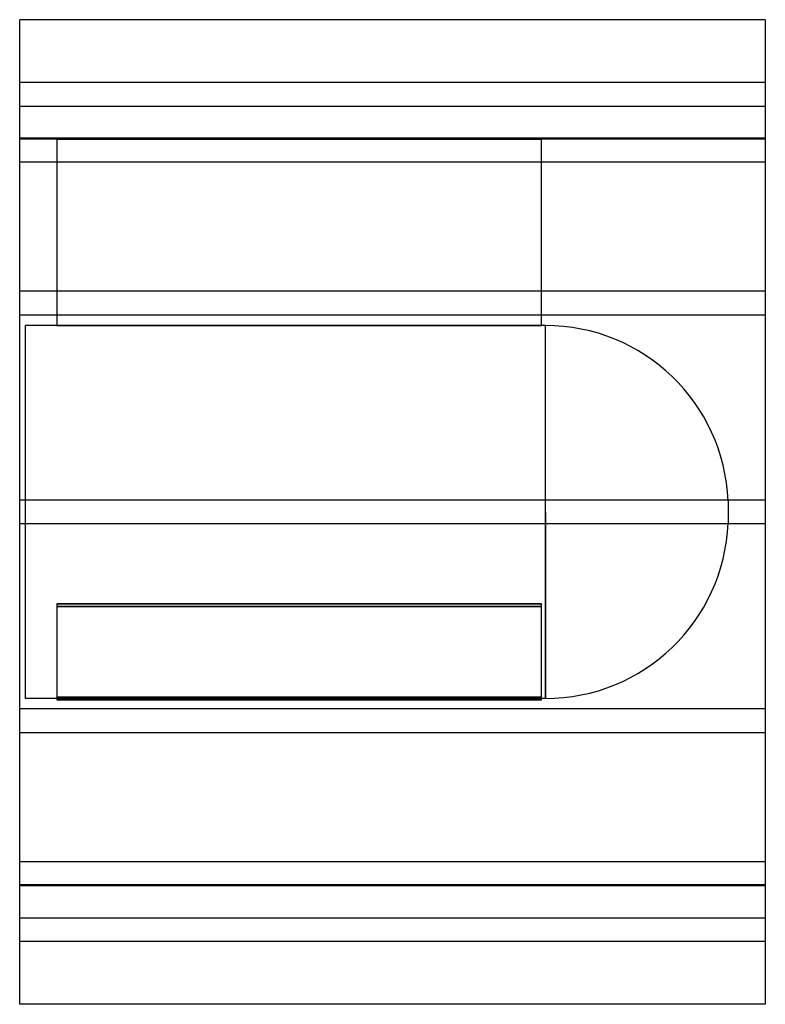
# Model space of a CAD drawing. Header units: millimetres. Extents: x -250 to 250, y -330 to 330.
import ezdxf

# ---------------------------------------------------------------- set-up
doc = ezdxf.new("R2010")
doc.units = ezdxf.units.MM
doc.layers.add('HIDDEN', color=7, linetype='Continuous')
doc.layers.add('THICK', color=7, linetype='Continuous')

msp = doc.modelspace()

# ---------------------------------------------------------------- linework, layer by layer
at = {"layer": 'HIDDEN'}
for p, q in [((250, 288), (-250, 288)), ((-250, 272), (250, 272)), ((250, 250.49), (-250, 250.49)), ((250, 250.49), (-250, 250.49)), ((-225, 250), (-250, 250)), ((-225, 250), (-225, 125)), ((-225, 250), (100, 250)), ((-225, 250), (-225, 250)), ((100, 250), (-225, 250)), ((100, 125), (100, 250)), ((100, 250), (100, 250)), ((250, 250), (100, 250)), ((250, 234.49), (-250, 234.49)), ((250, 234.49), (-250, 234.49)), ((250, 148), (-250, 148)), ((250, 148), (-250, 148)), ((250, 132), (-250, 132)), ((250, 132), (-250, 132)), ((-246, 0), (-246, 125)), ((-225, 125), (-246, 125)), ((100, 125), (-225, 125)), ((-225, 125), (100, 125)), ((102.6, 125), (100, 125)), ((102.6, 0), (102.6, 125)), ((250, 8), (-250, 8)), ((250, 8), (-250, 8)), ((225, 7.45), (225, 0)), ((102.6, 0), (102.6, -125)), ((-246, -125), (-246, 0)), ((102.6, -125), (102.6, 0)), ((225, 0), (225, -7.45)), ((250, -8), (-250, -8)), ((250, -8), (-250, -8)), ((-225, -61.63), (100, -61.63)), ((100, -61.63), (-225, -61.63)), ((-225, -61.63), (-225, -124.13)), ((100, -63.36), (-225, -63.36)), ((-225, -63.36), (100, -63.36)), ((100, -124.13), (100, -61.63)), ((102.6, -125), (-246, -125)), ((100, -124.13), (-225, -124.13)), ((-225, -124.13), (-225, -125.87)), ((-225, -124.13), (100, -124.13)), ((100, -125.87), (100, -124.13)), ((250, -132), (-250, -132)), ((-225, -125.87), (100, -125.87)), ((100, -125.87), (-225, -125.87)), ((250, -132), (-250, -132)), ((250, -148), (-250, -148)), ((250, -148), (-250, -148)), ((250, -234.49), (-250, -234.49)), ((250, -234.49), (-250, -234.49)), ((250, -250), (-250, -250)), ((250, -250.49), (-250, -250.49)), ((250, -250.49), (-250, -250.49)), ((-250, -272), (250, -272)), ((250, -288), (-250, -288))]:
    msp.add_line(p, q, dxfattribs=at)
for centre, start, end in [((102.6, 2.5), 2.31527, 89.99998), ((102.6, -2.5), 270.00002, 357.68473)]:
    msp.add_arc(centre, 122.5, start, end, dxfattribs=at)
at = {"layer": 'THICK'}
for p, q in [((-250, 0), (-250, 330)), ((250, 330), (-250, 330)), ((250, 330), (250, 0)), ((250, 0), (250, -330)), ((-250, -330), (-250, 0)), ((250, -330), (-250, -330))]:
    msp.add_line(p, q, dxfattribs=at)

doc.saveas('drawing.dxf')
